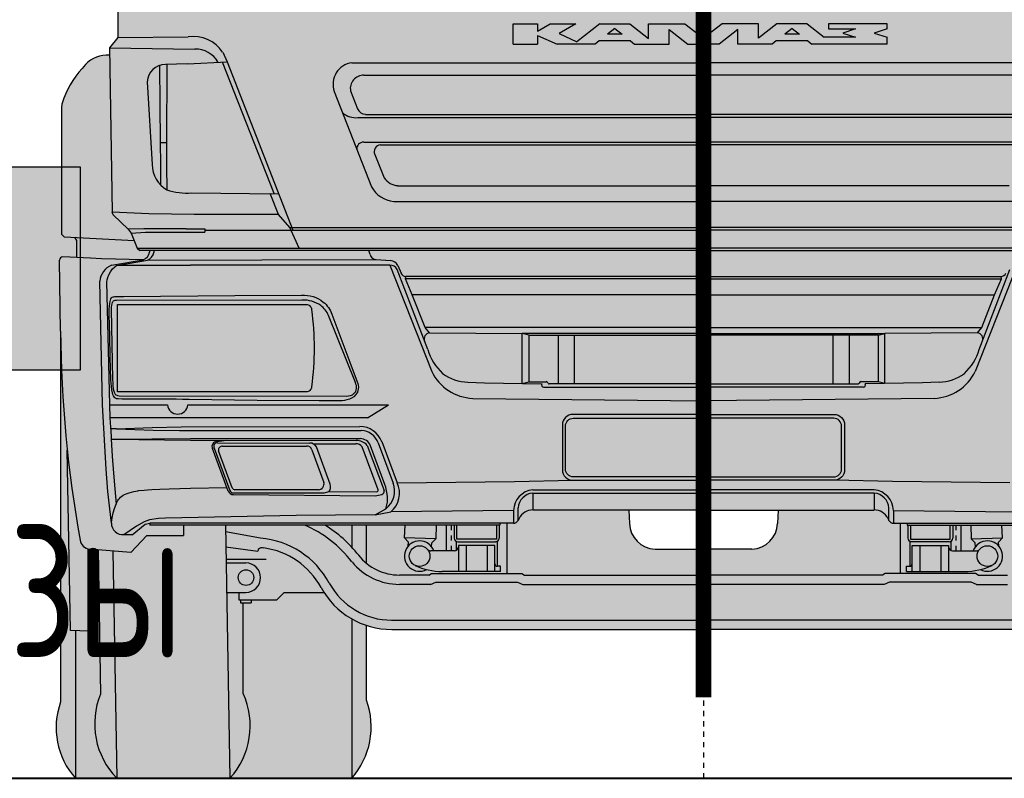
# Model space of a CAD drawing. Header units: millimetres. Extents: x 528565 to 529698, y -48331 to -46821.
# Tile 39 of 53: x 528821 to 528840, y -46984 to -46969. Entities that reach past the tile are written whole.
import ezdxf
from ezdxf.enums import TextEntityAlignment as Align

# ---------------------------------------------------------------- set-up
doc = ezdxf.new("R2010")
doc.units = ezdxf.units.MM
doc.linetypes.add('AI-Linetype-203', pattern=[2.320221, 1.784704, -0.178506, 0.178506, -0.178506])
doc.linetypes.add('AI-Linetype-37', pattern=[0.604309, 0.377825, -0.075494, 0.075494, -0.075494])
doc.layers.add('!ПОС_траншея', color=42, linetype='Continuous', lineweight=40)
doc.layers.add('текст', color=7, linetype='Continuous', lineweight=20)
doc.styles.add('Стас', font='txt.shx', dxfattribs={"width": 0.8})

# ---------------------------------------------------------------- blocks, each defined once
blk = doc.blocks.new('A$C65831E34')
h = blk.add_hatch(color=252)
h.paths.add_polyline_path([(2854.5, 1401), (2745.5, 1401), (2745.5, 1361), (2854.5, 1361)])
h.paths.add_polyline_path([(2870, 1361), (2730.1, 1361), (2730.1, 1179), (2870, 1179)])
h.paths.add_polyline_path([(2898.1, 787), (2702, 787), (2702, 775), (2898.1, 775)])
h.paths.add_polyline_path([(2898.1, 775), (2702, 775), (2702, 760), (2898.1, 760)])
h.paths.add_polyline_path([(2870, 760), (2730.1, 760), (2730.1, 531), (2870, 531)])
h.paths.add_polyline_path([(2862.5, 531), (2737.5, 531), (2737.5, 410), (2862.5, 410)])
h.paths.add_polyline_path([(2850.1, 410), (2750, 410), (2750, 287.1), (2850.1, 287.1)])
h.paths.add_polyline_path([(2850.1, 287.1), (2750, 287.1), (2772.5, 278.9), (2827.5, 278.9)])
h.paths.add_polyline_path([(2827.5, 278.9), (2772.5, 278.9), (2772.5, 246.8), (2827.5, 246.8)])
h.paths.add_polyline_path([(2827.5, 246.8), (2772.5, 246.8), (2762.5, 243.2), (2837.6, 243.2)])
h.paths.add_polyline_path([(2837.5, 243.2), (2762.5, 243.2), (2762.5, 241.1), (2762.5, 241.1), (2837.5, 241.1)])
h.paths.add_polyline_path([(2837.5, 241.1), (2762.5, 241.1), (2763.6, 238.5), (2764.1, 237.6), (2836, 237.6), (2836.4, 238.5)])
for color, points in [(252, [(2699, 1179), (1202.1, 1179), (1202.1, 787), (2699, 787)]), (44, [(2550, 100), (2550, 0), (3050, 0), (3050, 100)])]:
    blk.add_hatch(color=color).paths.add_polyline_path(points)
at = {"true_color": 0xffffff}
h = blk.add_hatch(color=7, dxfattribs=at)
h.dxf.hatch_style = 1
h.paths.add_polyline_path([(2699, 833.3), (2756.4, 787), (2699, 787)], flags=17)
h.paths.add_polyline_path([(2699, 943.7), (2699, 1054.1), (2901, 891.2), (2901, 787), (2893.3, 787)])
h.paths.add_polyline_path([(2699, 1164.5), (2699, 1179), (2818, 1179), (2901, 1112), (2901, 1001.6)])
h = blk.add_hatch(color=10)
h.dxf.hatch_style = 1
h.paths.add_polyline_path([(2818, 1179), (2901, 1179), (2901, 1112)])
h.paths.add_polyline_path([(2699, 1054.1), (2699, 1164.5), (2901, 1001.6), (2901, 891.2)])
h.paths.add_polyline_path([(2699, 943.7), (2893.3, 787), (2756.4, 787), (2699, 833.3)])
h = blk.add_hatch(color=251)
h.paths.add_polyline_path([(2861.4, 237.6), (2738.7, 237.6), (2738.7, 195.7), (2861.4, 195.7)])
h.paths.add_polyline_path([(2800, 195.7), (2738.7, 195.7), (2612.5, 115), (2800, 115)])
h.paths.add_polyline_path([(2861.4, 195.7), (2800, 195.7), (2800, 115), (2987.5, 115)])
h.paths.add_polyline_path([(2987.5, 115), (2612.5, 115), (2612.5, 100), (2987.5, 100)])
for p, q in [((2854.5, 1401), (2745.5, 1401)), ((2745.5, 1361), (2745.5, 1401)), ((2854.5, 1361), (2854.5, 1401)), ((2730.1, 1179), (2730.1, 1361)), ((2730.1, 1361), (2870, 1361)), ((2870, 1361), (2870, 1179)), ((2699, 787), (2699, 1179)), ((2699, 1179), (2901, 1179)), ((2901, 1179), (2901, 787)), ((2699, 787), (2901, 787)), ((2702, 760), (2702, 787.1)), ((2898.1, 760), (2898.1, 787.1)), ((2898.1, 775), (2702, 775)), ((2898.1, 760), (2702, 760)), ((2730.1, 531), (2730.1, 760)), ((2870, 760), (2870, 531)), ((2870, 531), (2730.1, 531)), ((2737.5, 520), (2737.5, 531)), ((2737.5, 410), (2737.5, 531)), ((2737.5, 531), (2862.5, 531)), ((2862.5, 520), (2862.5, 531)), ((2862.5, 410), (2862.5, 531)), ((2862.5, 410), (2737.6, 410)), ((2750, 287.1), (2750, 410)), ((2850.1, 287.1), (2850.1, 410)), ((2850.1, 287.1), (2750, 287.1)), ((2750, 287.1), (2772.5, 278.9)), ((2850.1, 287.1), (2827.5, 278.9)), ((2827.5, 278.9), (2772.5, 278.9)), ((2772.5, 278.9), (2772.5, 246.8)), ((2827.5, 278.9), (2827.5, 246.8)), ((2772.5, 246.8), (2762.5, 243.2)), ((2837.5, 243.2), (2762.5, 243.2)), ((2762.5, 241.1), (2762.5, 243.2)), ((2837.5, 241.1), (2762.5, 241.1)), ((2763.6, 238.5), (2762.5, 241.1)), ((2764.9, 235.9), (2763.6, 238.5)), ((2766.3, 233.5), (2764.9, 235.9)), ((2767.9, 231.2), (2766.3, 233.5)), ((2769.7, 228.9), (2767.9, 231.2)), ((2771.6, 226.8), (2769.7, 228.9)), ((2827.5, 246.8), (2772.5, 246.8)), ((2827.5, 246.8), (2837.6, 243.2)), ((2830.4, 228.9), (2828.4, 226.8)), ((2832.1, 231.1), (2830.4, 228.9)), ((2833.7, 233.5), (2832.1, 231.1)), ((2835.2, 235.9), (2833.7, 233.5)), ((2836.4, 238.5), (2835.2, 235.9)), ((2837.5, 241.1), (2836.4, 238.5)), ((2837.5, 241.1), (2837.5, 243.2)), ((2773.7, 224.9), (2771.6, 226.8)), ((2775.9, 223.1), (2773.7, 224.9)), ((2778.2, 221.5), (2775.9, 223.1)), ((2780.7, 220), (2778.2, 221.5)), ((2819.4, 220), (2780.7, 220)), ((2821.9, 221.5), (2819.4, 220)), ((2824.1, 223.1), (2821.9, 221.5)), ((2826.3, 224.9), (2824.1, 223.1)), ((2828.4, 226.8), (2826.3, 224.9)), ((2800, 195.7), (2800, 115)), ((1269, 0), (3069, 0))]:
    blk.add_line(p, q)
for points in [[(2699, 1179), (1202.1, 1179), (1202.1, 787), (2699, 787)], [(2738.7, 237.6), (2861.4, 237.6), (2861.4, 195.7), (2738.7, 195.7)], [(2612.5, 115), (2987.5, 115), (2987.5, 100), (2612.5, 100)], [(2550, 100), (3050, 100), (3050, 0), (2550, 0)]]:
    blk.add_lwpolyline(points, close=True)
for points in [[(2612.5, 115), (2738.7, 195.7)], [(2861.4, 195.7), (2987.5, 115)]]:
    blk.add_lwpolyline(points)
blk = doc.blocks.new('база_спереди_55713')
h = blk.add_hatch(color=40)
h.paths.add_polyline_path([(0, 1926.4), (-12.7, 1926.3), (-52, 1926), (-464.3, 1923.1), (-542.4, 1922.6), (-951, 1919.6, -0.444854), (-1002, 1968.1), (-1001.4, 1990.4), (-991, 2439.4, -0.436494), (-948.3, 2483.3), (-797.8, 2495.5), (-554.3, 2514.8), (-287.7, 2529.1), (-67.2, 2536.4), (0, 2536.4), (0, 2803.8, 0.020885), (-679.9, 2774.6), (-694.5, 2762.2), (-756.7, 2755.6), (-763.5, 2761.5, 0.080357), (-921.5, 2740.7, 0.292938), (-1024.4, 2608.7), (-1031.6, 2602.9), (-1038.4, 2589.5), (-1042.8, 2570.9), (-1046.2, 2542.7), (-1046.4, 2525.9), (-1061.3, 2526.1), (-1063.2, 2518.3), (-1047.3, 2506.4), (-1045.4, 2505.7), (-1045.7, 2500.6), (-1067.2, 2433.8), (-1117.9, 1907.2), (-1119.8, 1820.8), (-1123.1, 1733.5), (-1128.3, 1635, -0.414162), (-1142.9, 1618, 0.635037), (-1152.3, 1604.9, 1.028137), (-1141.4, 1589.2, -0.462129), (-1129.8, 1581.5), (-1129.8, 1428.7), (-1145.9, 1408.9), (-1145.7, 1394.8, 0.21548), (-1191.6, 1376.9, 0.098571), (-1234.3, 1310.8, 0.098188), (-1238.3, 1288.5), (-1238.3, 1049.4), (-1232.6, 1043.3), (-1211.6, 1042.3), (-1208.5, 1037.3), (-1208.4, 1004.2), (-1235.8, 1005.5, 0.435321), (-1242.1, 999.3), (-1240, 862.4, 0.042506), (-1202.3, 458.9, 0.349044), (-1182.3, 441.8), (-1104.5, 435.3), (-1073.6, 467.9), (-1002.9, 467.9), (-1002.9, 488.3), (-392.9, 488.3), (-392.9, 491.9), (-366.3, 491.9, 0.314674), (-356.9, 498.1, -0.309421), (-329.1, 517.4), (0, 517.4)])
h.paths.add_polyline_path([(1146, 1408.9), (1129.8, 1428.7), (1129.8, 1579.2, -0.398851), (1137.4, 1589.4), (1146.5, 1590.7, 0.531166), (1152.3, 1604.9, 0.635037), (1142.9, 1618, -0.338647), (1128.6, 1630.8), (1123.1, 1733.5), (1119.8, 1820.8), (1118, 1907.2), (1067.2, 2433.8), (1044.2, 2505.3), (1047.4, 2506.4), (1063.3, 2518.3), (1061.4, 2526.1), (1046.4, 2525.9), (1046.3, 2542.7), (1042.8, 2570.9), (1038.5, 2589.5), (1031.7, 2602.9), (1024.4, 2608.7, 0.292938), (921.6, 2740.7, 0.080357), (763.6, 2761.5), (756.8, 2755.6), (694.6, 2762.2), (679.9, 2774.6, 0.020885), (0, 2803.8), (0, 2536.4), (67.3, 2536.4), (287.7, 2529.1), (554.3, 2514.8), (797.9, 2495.5), (948, 2483.3, -0.4382), (991.1, 2439.4), (1001.5, 1990.4), (1002.1, 1968.3, -0.446122), (951, 1919.6), (497.6, 1922.9), (455.8, 1923.2), (0, 1926.4), (0, 517.4), (328.8, 517.4, -0.280731), (355.6, 501.4), (357.8, 497.1, 0.278953), (366.5, 491.9), (393, 491.9), (393, 488.3), (1003, 488.3), (1003, 467.9), (1073.6, 467.9), (1104.5, 435.3), (1184.4, 441.9, 0.323133), (1202.4, 458.9, 0.042506), (1240.1, 862.4), (1242.1, 999.5, 0.430323), (1235.8, 1005.5), (1208.5, 1004.2), (1208.6, 1037.3), (1211.7, 1042.3), (1232.7, 1043.3), (1238.4, 1049.4), (1238.4, 1290.7, 0.088545), (1234.4, 1310.8, 0.098571), (1191.7, 1376.9, 0.21548), (1145.7, 1394.8)])
h = blk.add_hatch(color=255)
h.paths.add_polyline_path([(-282, 1416.1), (-209, 1416.1), (-201.4, 1422.1), (-140.6, 1422.1), (-133, 1416.1), (-66, 1416.1), (-66, 1444.1), (-30, 1416.1), (0, 1416.1), (0, 1427.1), (-36, 1455.1), (-106, 1455.1), (-106, 1426.7), (-142, 1455.1), (-200, 1455.1), (-244, 1420.4), (-278.5, 1436.6), (-246, 1455.1), (-296, 1455.1), (-320, 1440.6), (-320, 1455.1), (-367, 1455.1), (-367, 1416.1), (-320, 1416.1), (-320, 1432.6)])
h.paths.add_polyline_path([(-184.9, 1435.1), (-171, 1446.1), (-157, 1435.1)], flags=16)
h.paths.add_polyline_path([(66, 1444.1), (66, 1416.1), (132.5, 1416.1), (140.1, 1422.1), (201.4, 1422.1), (209, 1416.1), (354, 1416.1), (354, 1429.1), (329, 1437.1), (354, 1445.1), (354, 1455.1), (241, 1455.1), (241, 1445.1), (293.5, 1445.1), (268.5, 1437.1), (293.5, 1429.1), (233, 1429.1), (200, 1455.1), (141.5, 1455.1), (106, 1427.1), (106, 1455.1), (36, 1455.1), (0, 1427.1), (0, 1416.1), (30, 1416.1)])
h.paths.add_polyline_path([(157.1, 1435.1), (171, 1446.1), (185, 1435.1)], flags=16)
h = blk.add_hatch(color=251)
h.paths.add_polyline_path([(0, 1356), (-655.5, 1356, 0.461342), (-680.8, 1325.6), (-667, 1291.2, 0.291707), (-652, 1280.5), (0, 1280.5)])
h.paths.add_polyline_path([(680.9, 1325.6, 0.468628), (655, 1356), (0, 1356), (0, 1280.5), (652.1, 1280.5, 0.293117), (667.1, 1291.3)])
h.paths.add_polyline_path([(0, 1221.6), (-623.1, 1221.6, 0.49824), (-634.1, 1202.9), (-615.9, 1158.1, 0.243457), (-589.4, 1142.9), (0, 1142.9)])
h.paths.add_polyline_path([(634.3, 1203, 0.495098), (623.2, 1221.6), (0, 1221.6), (0, 1142.9), (589.5, 1142.9, 0.243457), (616, 1158.1)])
h = blk.add_hatch(color=252)
h.paths.add_polyline_path([(-723, 892.3), (-724.4, 895.3), (-725.9, 898.1), (-727.6, 900.7), (-729.5, 903.2), (-731.5, 905.7), (-733.6, 907.9), (-735.9, 910), (-738.3, 911.9), (-742.2, 914.4), (-746.3, 916.6), (-750.7, 918.5), (-755.2, 919.9), (-759.8, 921), (-764.7, 921.8), (-769.5, 922.2), (-774.5, 922.3), (-1132.3, 921.7), (-1135.5, 921.4), (-1137, 920.9), (-1138.3, 920.2), (-1139.5, 918.9), (-1140.5, 917.3), (-1141.3, 915.1), (-1141.8, 912.6), (-1142.2, 908.7), (-1142.3, 904.5), (-1139.7, 768.2), (-1139.4, 762.5), (-1139, 756.7), (-1138.4, 751.4), (-1137.5, 746.9), (-1136.7, 744.4), (-1135.6, 742.4), (-1134.5, 740.8), (-1133.2, 739.7), (-1131.8, 738.8), (-1130.3, 738.3), (-1126.9, 737.8), (-689.2, 736.9), (-685, 737.4), (-681, 738.3), (-677.3, 739.7), (-674.1, 742), (-672.2, 743.9), (-670.8, 746.2), (-669.8, 748.9), (-669.3, 751.7), (-669.2, 754.5), (-669.5, 757.3), (-670.3, 760.2), (-671.3, 763)])
h.paths.add_polyline_path([(-756.1, 755.2, -0.414214), (-766.1, 745.2), (-1130.2, 745.2), (-1130.2, 913.9), (-766.1, 913.9, -0.414214), (-756.1, 903.9, -0.06687)], flags=16)
at = {"true_color": 0xf2f2f2}
blk.add_hatch(color=7, dxfattribs=at).paths.add_polyline_path([(-1130.2, 913.9), (-1130.2, 745.2), (-766.1, 745.2, 0.414214), (-756.1, 755.2, 0.06687), (-756.1, 903.9, 0.414214), (-766.1, 913.9)])
h = blk.add_hatch(color=251)
h.paths.add_polyline_path([(-650, 294.8, -0.172389), (-731.9, 358.3), (-809, 358.3), (-823.2, 344.2), (-872.4, 344.2), (-872.4, 338.6), (-892.8, 338.6), (-892.8, 344.2), (-896.3, 344.2), (-896.3, 358.6), (-919.7, 358.6), (-922, 488.3), (-1002.9, 488.3), (-1002.9, 467.9), (-1073.6, 467.9), (-1104.5, 435.3), (-1184.3, 441.9, -0.041019), (-1187.7, 442.7), (-1185, 283.8), (-1221, 285.1), (-1227.1, 633.1, -0.024054), (-1240, 862.4), (-1240, 147.4, 0.27559), (-1211.5, 0), (-678.5, 0, 0.274747), (-650, 150.4)])
h.paths.add_polyline_path([(-650, 488.3), (-730.4, 488.3, -0.08907), (-665.1, 430.2, 0.054091), (-650, 414.8)], flags=17)
h = blk.add_hatch(color=251)
h.paths.add_polyline_path([(-280.6, 854.6), (-336.7, 854.6), (-336.7, 764.8), (-303.8, 764.9, -0.346134), (-299.9, 762, 0.334003), (-297.9, 760.5), (-280.6, 760.5)])
h.paths.add_polyline_path([(249.6, 854.6), (0, 854.6), (0, 760.5), (249.6, 760.5)])
h.paths.add_polyline_path([(0, 854.6), (-249.6, 854.6), (-249.6, 760.5), (0, 760.5)])
h.paths.add_polyline_path([(336.8, 854.6), (280.7, 854.6), (280.7, 760.5), (298, 760.5, 0.326811), (300, 762, -0.337941), (303.7, 764.9), (336.8, 764.8)])
for points in [[(-1187.7, 442.7, -0.285684), (-1202.4, 459.4, -0.018373), (-1227.1, 633.1), (-1221, 285.1), (-1185, 283.8)], [(732, 358.3), (809.1, 358.3), (823.3, 344.2), (872.4, 344.2), (872.4, 338.6), (892.9, 338.6), (892.9, 344.2), (896.3, 344.2), (896.3, 358.6), (919.8, 358.6), (922, 488.3), (393, 488.3), (393, 491.9), (366.5, 491.9, -0.278953), (357.8, 497.1), (355.6, 501.4, 0.280731), (328.8, 517.4), (143.9, 517.4), (143, 491.7, -0.392902), (93.5, 441.9), (0, 441.9), (-89.3, 441.9, -0.415243), (-142.9, 491.6), (-143.9, 517.4), (-329.1, 517.4, 0.311055), (-357.2, 498.2, -0.309632), (-366.3, 491.9), (-392.9, 491.9), (-392.9, 488.3), (-922, 488.3), (-919.7, 358.6), (-896.3, 358.6), (-896.3, 344.2), (-892.8, 344.2), (-892.8, 338.6), (-872.4, 338.6), (-872.4, 344.2), (-823.2, 344.2), (-809, 358.3), (-731.9, 358.3, 0.255953), (-601.4, 287), (0, 287), (601.7, 287, 0.2555)]]:
    blk.add_hatch(color=255).paths.add_polyline_path(points)
at = {"linetype": 'AI-Linetype-203'}
blk.add_line((0, 2949.9), (0, 0), dxfattribs=at)
for p, q in [((-367, 1455.1), (-320, 1455.1)), ((-367, 1416.1), (-367, 1455.1)), ((-320, 1440.6), (-296, 1455.1)), ((-320, 1455.1), (-320, 1440.6)), ((-296, 1455.1), (-246, 1455.1)), ((-246, 1455.1), (-278.5, 1436.6)), ((-200, 1455.1), (-244, 1420.4)), ((-200, 1455.1), (-142, 1455.1)), ((-171, 1446.1), (-184.9, 1435.1)), ((-171, 1446.1), (-157, 1435.1)), ((-142, 1455.1), (-106, 1426.7)), ((-106, 1426.7), (-106, 1455.1)), ((-106, 1455.1), (-36, 1455.1)), ((-66, 1444.1), (-30, 1416.1)), ((-66, 1416.1), (-66, 1444.1)), ((-36, 1455.1), (0, 1427.1)), ((36, 1455.1), (0, 1427.1)), ((66, 1444.1), (30, 1416.1)), ((106, 1455.1), (36, 1455.1)), ((66, 1416.1), (66, 1444.1)), ((106, 1427.1), (106, 1455.1)), ((141.5, 1455.1), (106, 1427.1)), ((200, 1455.1), (141.5, 1455.1)), ((171, 1446.1), (157.1, 1435.1)), ((171, 1446.1), (185, 1435.1)), ((200, 1455.1), (233, 1429.1)), ((354, 1455.1), (241, 1455.1)), ((241, 1455.1), (241, 1445.1)), ((241, 1445.1), (293.5, 1445.1)), ((293.5, 1445.1), (268.5, 1437.1)), ((354, 1445.1), (329, 1437.1)), ((354, 1445.1), (354, 1455.1)), ((-320, 1432.6), (-320, 1416.1)), ((-320, 1432.6), (-282, 1416.1)), ((-278.5, 1436.6), (-244, 1420.4)), ((-157, 1435.1), (-184.9, 1435.1)), ((185, 1435.1), (157.1, 1435.1)), ((293.5, 1429.1), (233, 1429.1)), ((268.5, 1437.1), (293.5, 1429.1)), ((329, 1437.1), (354, 1429.1)), ((354, 1416.1), (354, 1429.1)), ((-367, 1416.1), (-320, 1416.1)), ((-209, 1416.1), (-282, 1416.1)), ((-201.4, 1422.1), (-209, 1416.1)), ((-140.6, 1422.1), (-201.4, 1422.1)), ((-140.6, 1422.1), (-133, 1416.1)), ((-133, 1416.1), (-66, 1416.1)), ((-30, 1416.1), (0, 1416.1)), ((30, 1416.1), (0, 1416.1)), ((132.5, 1416.1), (66, 1416.1)), ((140.1, 1422.1), (132.5, 1416.1)), ((201.4, 1422.1), (140.1, 1422.1)), ((201.4, 1422.1), (209, 1416.1)), ((354, 1416.1), (209, 1416.1)), ((-961.7, 1057.4), (0, 1057.4)), ((961.7, 1057.4), (0, 1057.4)), ((0, 967.5), (-574.2, 967.5)), ((0, 967.5), (574.2, 967.5)), ((0, 932.2), (-561.6, 932.2)), ((0, 932.2), (561.6, 932.2)), ((-280.6, 854.6), (-280.6, 760.5)), ((280.7, 854.6), (280.7, 760.5)), ((-647.9, 695.3), (-1144.2, 695.3)), ((-937.6, 646.9), (-759.3, 646.4)), ((-391.5, 398.8), (-503.9, 398.8)), ((391.6, 398.8), (504, 398.8))]:
    blk.add_line(p, q)
for points in [[(-1123.1, 1733.5), (-1129.6, 1611.7), (-1129.8, 1594.6), (-1129.8, 1428.7)], [(-1129.8, 1428.7), (-1145.9, 1408.9)], [(-1129.8, 1428.7), (-994.1, 1429.8)], [(-1145.9, 1408.9), (-1140.5, 1091.7)], [(-1145.9, 1408.9), (-981.1, 1406.3)], [(-927.4, 1400.1), (-918.7, 1381.7), (-792, 1057.4)], [(-1047.1, 1226.2), (-1047.9, 1300.3), (-1048.9, 1374.8)], [(-995.4, 1378), (-1037.5, 1376.5)], [(-1035.3, 1376.5), (-1035.9, 1226.3)], [(-995.4, 1378), (-918.7, 1381.7)], [(-828.1, 1127.5), (-927.6, 1381.2)], [(-678.2, 1380.1), (0, 1380.1)], [(678.2, 1380.1), (0, 1380.1)], [(-654.9, 1356), (0, 1356)], [(655, 1356), (0, 1356)], [(-1073.1, 1343.1), (-1063.5, 1183.7)], [(-712.1, 1324.7), (-640.2, 1140.8)], [(-680.8, 1325.6), (-667.1, 1291.3)], [(-1238.3, 1288.5), (-1238.3, 1049.4)], [(-666.5, 1274.1), (0, 1274.1)], [(-652, 1280.5), (0, 1280.5)], [(652.1, 1280.5), (0, 1280.5)], [(666.6, 1274.1), (0, 1274.1)], [(-1047.1, 1226.2), (-1035.9, 1226.3)], [(-1046.8, 1143.9), (-1046.8, 1183.7), (-1047.1, 1226.2)], [(-1035.9, 1226.3), (-1035.8, 1180.6), (-1035.4, 1134.9)], [(-655.9, 1227.1), (0, 1227.1)], [(-623.1, 1221.6), (0, 1221.6)], [(655.9, 1227.1), (0, 1227.1)], [(623.2, 1221.6), (0, 1221.6)], [(-634.1, 1202.9), (-615.9, 1158.1)], [(-589.4, 1142.9), (0, 1142.9)], [(589.5, 1142.9), (0, 1142.9)], [(-987.1, 1128.9), (-819.4, 1127.4)], [(-779.9, 1022.3), (-798, 1062.4), (-819.5, 1087.3), (-836, 1127.6)], [(-597.5, 1112.5), (0, 1112.5)], [(597.6, 1112.5), (0, 1112.5)], [(-819.5, 1087.3), (-982.4, 1087), (-1069.5, 1088.8), (-1140.5, 1091.7)], [(-1109.8, 1059), (-1138.9, 1086.4), (-1140.5, 1091.7)], [(-1098.1, 1036.7), (-1232.6, 1043.3), (-1238.3, 1049.4)], [(-998, 1059.8), (-1079.3, 1059.9), (-1109.8, 1059)], [(-1109.8, 1059), (-1103.8, 1051.1)], [(-1103.8, 1051.1), (-1076.1, 1053), (-997.9, 1053)], [(-1103.8, 1051.1), (-1092.4, 1022.3), (-1087, 1017.7)], [(-998, 1059.8), (-961.7, 1059.8)], [(-997.9, 1053), (-961.5, 1053)], [(-961.7, 1059.8), (-961.5, 1053)], [(-798, 1062.4), (0, 1062.4)], [(798, 1062.4), (0, 1062.4)], [(-1208.4, 1004.3), (-1208.5, 1037.3), (-1211.6, 1042.3)], [(-1092.4, 1022.3), (0, 1022.3)], [(0, 1017.8), (-1087, 1017.7)], [(-1068.4, 1017.7), (-1068.4, 1014.9)], [(-1060.2, 1017.7), (-1060.2, 1014)], [(-643, 1010.2), (-645.3, 1017.8)], [(1092.5, 1022.3), (0, 1022.3)], [(0, 1017.8), (1087.1, 1017.7)], [(-1240, 862.4), (-1242.1, 999.5)], [(-1182.2, 1002.9), (-1235.8, 1005.5)], [(-1161.1, 1001.8), (-1182.3, 1002.9)], [(-1080.8, 1000.1), (-1161.1, 1001.8)], [(-1150.6, 957.6), (-1150.4, 961.2), (-1149.2, 965.6), (-1146.9, 971.1), (-1143.5, 976.9), (-1139.6, 982.3), (-1135.6, 986.3), (-1131.9, 988.7), (-1128.6, 989.6)], [(-1141.8, 989.3), (-1080.8, 1000.1)], [(-1128.6, 989.6), (-1072.6, 999.3)], [(-1128.6, 989.6), (-989.4, 989.7)], [(-1072.6, 999.3), (-631.2, 1000.8)], [(-605.2, 989.8), (-989.3, 989.7), (-989.4, 989.7)], [(-631.2, 1000.8), (-603.8, 998.3)], [(-605.2, 989.8), (-524.1, 784.6)], [(-589.5, 989.2), (-583.4, 974)], [(605.2, 989.8), (524.2, 784.6)], [(-531.8, 826.8), (-590.7, 981.4)], [(531.9, 826.8), (590.8, 981.4)], [(-1159.1, 720.3), (-1164.6, 958.6)], [(-1145.3, 720.4), (-1150.6, 957.6)], [(-528.6, 858.9), (-536.7, 869.1), (-561.6, 932.2), (-575, 963), (-574.2, 967.5)], [(0, 963), (-575, 963)], [(0, 963), (575, 963)], [(528.7, 858.9), (536.8, 869.1), (561.6, 932.2), (575, 963), (574.2, 967.5)], [(-1135.3, 929), (-1127.8, 929.2), (-1118.7, 929.2), (-904.2, 931)], [(-904.2, 931), (-775.1, 932)], [(-775.1, 932), (-769.5, 931.9), (-763.9, 931.3), (-758.4, 930.3), (-753, 928.9), (-747.7, 927.1), (-742.6, 924.7), (-737.8, 921.8), (-733.3, 918.5)], [(-1146.1, 894.6), (-1146.2, 900.1), (-1146.1, 905.5), (-1145.9, 910.8), (-1145.3, 915.8)], [(-1145.3, 915.8), (-1144.7, 919.3), (-1143.8, 922.2), (-1142.8, 924.6), (-1141.6, 926.3), (-1140.3, 927.6), (-1138.7, 928.4), (-1137.1, 928.8), (-1135.3, 929)], [(-1139.7, 768.8), (-1139.4, 762.5), (-1139, 756.7), (-1138.4, 751.4), (-1137.5, 746.9), (-1136.7, 744.4), (-1135.6, 742.4), (-1134.5, 740.8), (-1133.2, 739.7), (-1131.8, 738.8), (-1130.3, 738.3), (-1126.9, 737.8), (-689.2, 736.9), (-685, 737.4), (-681, 738.3), (-677.3, 739.7), (-674.1, 742), (-672.2, 743.9), (-670.8, 746.2), (-669.8, 748.9), (-669.3, 751.7), (-669.2, 754.5), (-669.5, 757.3), (-670.3, 760.2), (-671.3, 763), (-723, 892.3), (-724.4, 895.3), (-725.9, 898.1), (-727.6, 900.7), (-729.5, 903.2), (-731.5, 905.7), (-733.6, 907.9), (-735.9, 910), (-738.3, 911.9), (-742.2, 914.4), (-746.3, 916.6), (-750.7, 918.5), (-755.2, 919.9), (-759.8, 921), (-764.7, 921.8), (-769.5, 922.2), (-774.5, 922.3), (-1132.3, 921.7), (-1135.5, 921.4), (-1137, 920.9), (-1138.3, 920.2), (-1139.5, 918.9), (-1140.5, 917.3), (-1141.3, 915.1), (-1141.8, 912.6), (-1142.2, 908.7), (-1142.3, 904.5), (-1139.7, 768.8)], [(-733.3, 918.5), (-730.5, 916), (-728, 913.5), (-725.6, 910.7), (-723.4, 907.8), (-721.4, 904.7), (-719.7, 901.6), (-718, 898.3), (-716.7, 894.9)], [(-1144.2, 811.9), (-1145.3, 853.2), (-1146.1, 894.6)], [(-716.7, 894.9), (-682.3, 802.8)], [(-1240, 862.4), (-1240, 147.4)], [(0, 869.1), (-536.7, 869.1)], [(-528.6, 858.9), (-349.7, 858)], [(0, 858), (-349.7, 858)], [(-349.6, 761.5), (-349.7, 858)], [(-336.7, 854.6), (-349.7, 858)], [(0, 869.1), (536.8, 869.1)], [(0, 858), (349.8, 858)], [(336.8, 854.6), (349.8, 858)], [(349.7, 761.5), (349.8, 858)], [(528.7, 858.9), (349.8, 858)], [(-336.7, 854.6), (-336.7, 764.8)], [(-336.7, 854.6), (0, 854.6)], [(-249.6, 854.6), (-249.6, 760.5)], [(336.8, 854.6), (0, 854.6)], [(249.6, 854.6), (249.6, 760.5)], [(336.8, 854.6), (336.8, 764.8)], [(-1142.8, 768.7), (-1144.2, 811.9)], [(-682.3, 802.8), (-667.7, 764.3)], [(-1140.2, 743.4), (-1141.4, 749), (-1142.1, 755.4), (-1142.5, 762), (-1142.8, 768.7)], [(-667.7, 764.3), (-666.7, 761.2), (-666, 757.9), (-665.7, 754.6), (-665.8, 751.3), (-666.4, 748), (-667.5, 744.8), (-669, 741.9), (-671, 739.2)], [(-454.6, 764.1), (-422.6, 762.7)], [(-422.6, 762.7), (-312, 760.8)], [(-349.6, 761.5), (-336.7, 764.8)], [(-336.7, 764.8), (-303.6, 764.9)], [(0, 760.5), (-297.9, 760.5)], [(0, 760.5), (298, 760.5)], [(336.8, 764.8), (303.7, 764.9)], [(422.7, 762.7), (312.1, 760.8)], [(349.7, 761.5), (336.8, 764.8)], [(454.7, 764.1), (422.7, 762.7)], [(-1128.8, 731.5), (-1130.6, 731.7), (-1132.4, 732.1), (-1134, 732.8), (-1135.5, 733.8), (-1136.9, 735.5), (-1138.2, 737.5), (-1139.3, 740.1), (-1140.2, 743.4)], [(-307.8, 754.4), (0, 754.4)], [(307.9, 754.4), (0, 754.4)], [(-1089.4, 731.2), (-1112, 731.3), (-1121.2, 731.3), (-1128.8, 731.5)], [(-1028.2, 731.3), (-1044.2, 731.3), (-1060, 731.1), (-1075.3, 731.1), (-1089.4, 731.2)], [(-1017.4, 731), (-1028.1, 731.3)], [(-991.9, 730.4), (-1005, 730.6), (-1017.4, 731)], [(-860.8, 728.8), (-991.9, 730.4)], [(-741.5, 727.9), (-860.8, 728.8)], [(-706.8, 727.8), (-741.5, 727.9)], [(-671, 739.2), (-674.5, 735.9), (-678.6, 733.3), (-683, 731.3), (-687.6, 729.8), (-692.4, 728.8), (-697.1, 728.2), (-701.9, 727.8), (-706.8, 727.8)], [(-445, 732.7), (0, 727.8)], [(445.1, 732.7), (0, 727.8)], [(-1142.1, 491.8), (-1148.7, 553.2), (-1152.2, 596), (-1159.1, 720.3)], [(-1145.3, 720.4), (-1034.1, 720.3)], [(-1144.2, 695.3), (-1145.3, 720.4)], [(-994.3, 720.3), (-607.7, 720.3)], [(-647.9, 695.3), (-607.7, 720.3)], [(-1143.4, 677), (-1144.2, 695.3)], [(-1143.2, 673.7), (-1143.4, 677)], [(-1143.2, 673.7), (-1142.2, 653.7)], [(-1131.9, 673.7), (-1143.2, 673.7)], [(-1131.9, 673.7), (-1063.1, 676.8), (-1007.6, 677.5), (-662.6, 678.3)], [(-1131.9, 673.7), (-1061.6, 671.3), (-1010.5, 671), (-660.2, 670.9)], [(-1142.2, 653.7), (-1140.3, 621.1), (-1138, 588.4)], [(-1142.2, 653.7), (-1139.1, 653.7)], [(-1139.1, 653.7), (-989.7, 655.1), (-662.3, 655.1)], [(-1139.1, 653.7), (-989.6, 651.9), (-670.1, 651.5)], [(-938.6, 649.5), (-919.1, 651.8)], [(-627.3, 646.7), (-598.7, 569.4)], [(-620.5, 649.2), (-591.1, 570.1)], [(-1187.7, 442.7), (-1185, 283.8), (-1221, 285.1), (-1227.1, 633.1)], [(-916.5, 553.7), (-946.9, 635.8)], [(-943.9, 636.9), (-913.5, 554.9)], [(-909, 560.2), (-935.6, 631.8)], [(-927.6, 640.7), (-765.9, 640.6)], [(-755.4, 633.4), (-732.2, 570.7)], [(-751.9, 644.7), (-670.8, 645)], [(-719.9, 567), (-746.6, 639.4)], [(-627.6, 556.3), (-658.1, 639.4)], [(-648.5, 642.1), (-616.2, 555)], [(-614.4, 566.3), (-642.1, 641.2)], [(-1138, 588.4), (-1135.7, 558.5), (-1132.9, 528.8)], [(-591.1, 570.1), (-364.8, 572.5), (-252.1, 574.7)], [(591.2, 570.1), (364.8, 572.5), (252.1, 574.7)], [(-1107.7, 550.7), (-1103.1, 552.1), (-1098.8, 553), (-1091, 554.4)], [(-1091, 554.4), (-1088.9, 554.7)], [(-1088.9, 554.7), (-1078.8, 555.8), (-1072.1, 556.5), (-1064.2, 557)], [(-1064.2, 557), (-1048.7, 557.8), (-1030.8, 558.4), (-989.2, 559.3)], [(-989.2, 559.3), (-919.2, 560.9)], [(-742.6, 556.5), (-903.9, 556.6)], [(-731.7, 550.7), (-722.1, 552.9)], [(-722.1, 552.9), (-630.2, 552.7)], [(-633.1, 508), (-612.7, 519.9), (-609.3, 532.5), (-609.3, 544.1), (-612.7, 561.3), (-614.4, 566.3)], [(-329.4, 556.6), (0, 556.6)], [(329.5, 556.6), (0, 556.6)], [(-1132.9, 528.8), (-1131.9, 531.1), (-1130.8, 533.4), (-1129.5, 535.6), (-1128.1, 537.8)], [(-1128.1, 537.8), (-1126.3, 539.9), (-1124.2, 542), (-1121.9, 543.9), (-1119.4, 545.7), (-1116.7, 547.2), (-1113.8, 548.5), (-1107.8, 550.7)], [(-906.8, 547), (-633.2, 544.6)], [(-906.7, 550.7), (-731.7, 550.7)], [(-633.2, 544.6), (-620.4, 547.3)], [(-329.1, 550), (0, 550)], [(-329.1, 550), (-329.1, 517.4)], [(329.1, 550), (0, 550)], [(329.1, 550), (329.1, 517.4)], [(-1142.1, 491.8), (-1141.9, 493.1), (-1141.8, 493.5), (-1140.3, 502.6), (-1138.3, 511.7), (-1135.9, 520.4), (-1132.9, 528.8)], [(-633.1, 508), (-603.3, 513.7)], [(-366.4, 516.3), (-603.3, 513.7)], [(-366.4, 516.3), (-366.4, 491.9)], [(-357.6, 497.3), (-357.6, 521.5)], [(0, 517.4), (-329.1, 517.4)], [(-143.9, 517.4), (-142.9, 491.6)], [(0, 517.4), (329.2, 517.4)], [(143.9, 517.4), (143, 491.6)], [(357.7, 497.3), (357.7, 521.5)], [(366.5, 516.3), (603.4, 513.7)], [(366.5, 516.3), (366.5, 491.9)], [(-785.9, 506.9), (-1037.5, 501.7), (-1051.2, 501), (-1068.3, 498.5), (-1078.9, 494.6), (-1093.9, 485.9), (-1118.1, 469.8)], [(-633.1, 508), (-709.6, 507.7), (-785.9, 506.9)], [(-355.6, 501.2), (-357.6, 497.3)], [(355.7, 501.2), (357.7, 497.3)], [(-1101.9, 469.8), (-1076.9, 490.3), (-1067.9, 491.9)], [(-366.4, 491.9), (-1067.9, 491.9)], [(-1067.9, 491.9), (-1067.9, 488.3)], [(-392.9, 488.3), (-1067.9, 488.3)], [(-1002.9, 488.3), (-1002.9, 467.9)], [(-922, 488.3), (-913.4, 0)], [(-854.4, 463.2), (-921.7, 475.4)], [(-678.5, 488.3), (-678.5, 445.9)], [(-650, 414.8), (-650, 488.3)], [(-576.4, 463.7), (-575.6, 488.3)], [(-515.6, 488.3), (-516.4, 461.8)], [(-496, 488.3), (-496, 438.8)], [(-481, 488.3), (-481, 463.3)], [(-399, 488.3), (-399, 461.3), (-476, 461.3), (-476, 488.3)], [(-394, 488.3), (-394, 463.3)], [(-392.9, 491.9), (-392.9, 488.3)], [(-379, 491.9), (-379, 395)], [(366.5, 491.9), (1068, 491.9)], [(379.1, 491.9), (379.1, 395)], [(393, 491.9), (393, 488.3)], [(393, 488.3), (1068, 488.3)], [(394.1, 488.3), (394.1, 463.3)], [(399.1, 488.3), (399.1, 461.3), (476.1, 461.3), (476.1, 488.3)], [(481.1, 488.3), (481.1, 463.3)], [(496.1, 488.3), (496.1, 438.8)], [(515.6, 488.3), (516.5, 461.8)], [(576.5, 463.7), (575.7, 488.3)], [(-1101.9, 469.8), (-1118.1, 469.8)], [(-1104.5, 435.3), (-1073.6, 467.9)], [(-1073.5, 467.9), (-1002.9, 467.9)], [(-569.4, 448), (-569.1, 455.5), (-576.4, 463.7)], [(-516.4, 461.8), (-576.4, 463.7)], [(-524.4, 446.5), (-524.1, 454.1), (-516.4, 461.8)], [(-477, 457), (-477, 439.6)], [(-474, 456.3), (-401, 456.3)], [(-398, 457), (-398, 408.8)], [(398.1, 457), (398.1, 408.8)], [(474.1, 456.3), (401.1, 456.3)], [(477.1, 457), (477.1, 439.6)], [(516.5, 461.8), (576.5, 463.7)], [(524.5, 446.5), (524.2, 454.1), (516.5, 461.8)], [(569.4, 448), (569.2, 455.5), (576.5, 463.7)], [(-1104.5, 435.3), (-1184.3, 441.9)], [(-1167.7, 440.5), (-1162.9, 162.5)], [(-1139.1, 438.2), (-1131.5, 0)], [(-921.3, 446.6), (-859.8, 438)], [(-850.7, 444.8), (-848.3, 444.3)], [(-480.5, 438.8), (-526.1, 438.8)], [(-402.5, 448.8), (-472.5, 448.8)], [(-472.5, 448.8), (-472.5, 398.8)], [(-457.5, 448.8), (-457.5, 398.8)], [(-417.5, 448.8), (-417.5, 398.8)], [(-402.5, 398.8), (-402.5, 448.8)], [(-93.4, 441.9), (0, 441.9)], [(93.5, 441.9), (0, 441.9)], [(402.6, 448.8), (472.6, 448.8)], [(402.6, 398.8), (402.6, 448.8)], [(417.5, 448.8), (417.5, 398.8)], [(457.6, 448.8), (457.6, 398.8)], [(472.6, 448.8), (472.6, 398.8)], [(480.6, 438.8), (526.1, 438.8)], [(-843.3, 422.2), (-920.9, 422.2)], [(-920.7, 415.3), (-882.5, 415.3)], [(-391.5, 408.8), (-397.5, 408.8)], [(-391.5, 398.8), (-391.5, 408.8)], [(391.6, 398.8), (391.6, 408.8)], [(391.6, 408.8), (397.6, 408.8)], [(-529.8, 392), (-586.5, 392)], [(-529.8, 392), (-524.6, 395)], [(-524.6, 395), (-350.4, 395)], [(-350.4, 395), (-345.2, 392)], [(-345.2, 392), (0, 392)], [(345.3, 392), (0.1, 392)], [(350.5, 395), (345.3, 392)], [(524.7, 395), (350.5, 395)], [(529.9, 392), (524.7, 395)], [(529.9, 392), (586.6, 392)], [(-526.6, 374), (-586.5, 374)], [(-526.6, 374), (-516.5, 378)], [(-516.5, 378), (-358.5, 378)], [(-358.5, 378), (-348.4, 374)], [(-348.4, 374), (0, 374)], [(348.5, 374), (0, 374)], [(358.6, 378), (348.5, 374)], [(516.6, 378), (358.6, 378)], [(526.7, 374), (516.6, 378)], [(526.7, 374), (586.6, 374)], [(-919.7, 358.6), (-882.6, 358.6)], [(-896.3, 358.6), (-896.3, 344.2)], [(-896.3, 344.2), (-823.2, 344.2)], [(-892.8, 344.2), (-892.8, 338.6)], [(-872.4, 344.2), (-872.4, 338.6)], [(-823.2, 344.2), (-809.1, 358.3)], [(-809, 358.3), (-731.9, 358.3)], [(-892.8, 338.6), (-872.4, 338.6)], [(-887.8, 163.4), (-887.8, 338.6)], [(-678.5, 307.5), (-678.5, 0)], [(-601.4, 305), (0, 305)], [(601.5, 305), (0, 305)], [(-650, 150.4), (-650, 294.8)], [(-601.4, 287), (0, 287)], [(601.5, 287), (0, 287)], [(-1211.5, 284.7), (-1211.5, 0)], [(-1269, 0), (1269, 0)]]:
    blk.add_lwpolyline(points)
blk.add_lwpolyline([(-1130.2, 913.9), (-766.1, 913.9, -0.414214), (-756.1, 903.9, -0.06687), (-756.1, 755.2, -0.414214), (-766.1, 745.2), (-1130.2, 745.2)], format="xyb", close=True)
for points in [[(0, 701.8), (-252.1, 701.8, 0.414214), (-272.1, 681.8), (-272.1, 594.7, 0.414214), (-252.1, 574.7), (0, 574.7)], [(0, 581.2), (-251.3, 581.2, -0.414214), (-266.3, 596.2), (-266.3, 679.4, -0.414214), (-251.3, 694.4), (-205.8, 694.4), (0, 694.4)], [(0, 701.8), (252.1, 701.8, -0.414214), (272.1, 681.8), (272.1, 594.7, -0.414214), (252.1, 574.7), (0, 574.7)], [(0, 581.2), (251.3, 581.2, 0.414214), (266.3, 596.2), (266.3, 679.4, 0.414214), (251.3, 694.4), (205.9, 694.4), (0, 694.4)]]:
    blk.add_lwpolyline(points, format="xyb")
at = {"linetype": 'AI-Linetype-37'}
for points in [[(-486.5, 488.3), (-486.5, 438.8)], [(486.6, 488.3), (486.6, 438.8)]]:
    blk.add_lwpolyline(points, dxfattribs=at)
for centre, radius in [((-547.5, 428.5), 20), ((547.6, 428.5), 20), ((-882.4, 387.1), 15)]:
    blk.add_circle(centre, radius)
for centre, radius, start, end in [((-983.3, 1364.4), 66.3, 32.6078, 99.395), ((-979.3, 1357.3), 49, 28.6322, 92.1007), ((-1148.8, 1335), 59.9, 86.9866, 136.3237), ((-1047, 1236.6), 201.5, 136.0789, 158.1672), ((-1038, 1341.4), 35.1, 89.2429, 177.2476), ((-672.7, 1338.6), 41.8, 97.5592, 199.5227), ((-655.2, 1330), 26, 89.3135, 189.7499), ((-1179.7, 1289.6), 58.6, 157.9962, 181.0624), ((-669.8, 1314.9), 40.9, 230.3004, 274.6642), ((-651.1, 1297.7), 17.2, 201.7375, 267.0844), ((-655.1, 1213.8), 13.4, 93.3569, 183.4504), ((-621.6, 1208.1), 13.6, 96.4817, 202.4191), ((-1005.7, 1184.6), 57.8, 180.8989, 239.1396), ((-592.9, 1165.9), 53.6, 207.8607, 265.0458), ((-588, 1176.1), 33.2, 212.819, 267.5505), ((-997, 1247), 118.4, 251.0837, 274.7783), ((-1086.1, 1017.2), 17.9, 287.364, 352.4028), ((-1079.3, 1017.5), 19.4, 290.0037, 349.8537), ((-631.3, 1012.8), 12, 192.4475, 270.4745), ((-1236.1, 999.5), 5.99, 87.0759, 180.2092), ((-1127.9, 955.2), 36.8, 112.1322, 174.6176), ((-605.5, 972.6), 17.3, 30.864, 88.7024), ((-605.2, 980.3), 18.1, 29.555, 85.5782), ((-572.5, 979.8), 12.4, 207.8367, 262.0826), ((572.5, 979.8), 12.4, 277.9174, 332.1633), ((1148.2, 881.8), 2388.2, 180.4647, 190.1868), ((-527.6, 847.6), 11.3, 94.8642, 202.8011), ((527.7, 847.6), 11.3, 337.1989, 85.1358), ((-432.4, 856.8), 103.9, 196.7823, 227.0912), ((432.4, 856.8), 103.9, 312.9088, 343.2177), ((-441.1, 824.9), 92.3, 205.8487, 267.5192), ((-452.6, 848.8), 84.8, 233.448, 268.6288), ((441.1, 824.9), 92.3, 272.4808, 334.1513), ((452.7, 848.8), 84.8, 271.3712, 306.552), ((-308, 758.9), 4.5, 154.7246, 271.6886), ((-303.7, 761), 3.94, 14.6216, 89.3107), ((-297.9, 762.6), 2.05, 196.8652, 269.257), ((298, 762.6), 2.05, 270.743, 343.1348), ((303.8, 761), 3.94, 90.6893, 165.3784), ((308.1, 758.9), 4.5, 268.3114, 25.2754), ((-1014.2, 722.4), 20, 185.8163, 354.1837), ((-662.3, 633.7), 44.6, 20.3206, 90.3614), ((-661.9, 634.1), 36.8, 19.9659, 87.3484), ((-938.6, 640), 9.4, 89.9556, 207.1165), ((-937.7, 639.9), 6.95, 89.3404, 206.095), ((-758.6, 632.7), 13.7, 28.9803, 92.9551), ((-670.1, 621.7), 29.7, 43.1798, 89.8739), ((-662.6, 633.1), 22, 21.6395, 89.2767), ((-927.8, 632.9), 7.83, 88.2013, 188.0108), ((-765.1, 630.5), 10.2, 16.8899, 94.6397), ((-669.4, 630.9), 14.1, 36.801, 95.8098), ((-743.2, 567.8), 11.4, 273.1266, 14.3861), ((-632.5, 549.5), 46.2, 309.1983, 26.4665), ((-906.9, 557.4), 10.3, 200.6355, 270.4932), ((-907.3, 557.3), 6.71, 201.1884, 274.9987), ((-903.4, 562.6), 6.08, 203.721, 265.3283), ((-734, 562), 14.9, 322.5627, 19.6325), ((-630.2, 555.5), 2.79, 270.638, 18.0736), ((-621.9, 553.1), 6.03, 284.869, 18.3231), ((-637.7, 553.6), 42, 306.5799, 21.9892), ((-324.2, 514.7), 42.2, 96.9982, 177.8761), ((324.3, 514.7), 42.2, 2.1239, 83.0018), ((-326.6, 518.9), 31.1, 94.5812, 175.3309), ((326.7, 518.9), 31.1, 4.6691, 85.4188), ((-328.9, 487.5), 30, 90.3405, 152.7759), ((329, 487.5), 30, 27.2241, 89.6595), ((-366.4, 501.8), 9.85, 269.7035, 333.1097), ((366.5, 501.8), 9.85, 206.8903, 270.2965), ((-1119.6, 492.3), 22.5, 181.3333, 273.8352), ((-856.8, 281.1), 224.7, 37.2694, 67.2309), ((-859.5, 277.5), 247.2, 38.137, 58.4966), ((-91.4, 493.4), 51.6, 182.0729, 267.7257), ((91.5, 493.4), 51.6, 272.2743, 357.9271), ((-1181.6, 462.9), 21.1, 189.423, 262.5938), ((-868.9, 296.2), 167.6, 28.5622, 85.0498), ((-547.5, 428.5), 29.3, 20.5296, 297.6722), ((-474, 463.3), 6.98, 179.8277, 270.4105), ((-401, 463.3), 6.95, 269.396, 0.3658), ((401, 463.3), 6.95, 179.6342, 270.604), ((474.1, 463.3), 6.98, 269.5895, 0.1723), ((547.6, 428.5), 29.3, 242.3278, 159.4704), ((-851.8, 436.8), 7.99, 82.0099, 171.937), ((-868.7, 296.4), 149.3, 28.5229, 82.1362), ((-525.3, 449.4), 10.7, 231.0454, 265.9073), ((-480.5, 446.8), 8.02, 270.207, 358.8479), ((480.6, 446.8), 8.02, 181.1521, 269.793), ((525.4, 449.4), 10.7, 274.0927, 308.9546), ((-586.5, 491.9), 100, 218.1602, 270.0007), ((-882.6, 386.9), 28.3, 270, 90), ((-586.4, 492.6), 118.6, 219.5018, 269.9386), ((-503.6, 522.6), 123.8, 244.757, 269.8745), ((-397.5, 413.8), 5.02, 181.9818, 270.1431), ((397.6, 413.8), 5.02, 269.8569, 358.0182), ((503.7, 522.6), 123.8, 270.1255, 295.243), ((-601.5, 441.8), 154.8, 208.5833, 270.0488), ((-601.5, 442), 137, 208.6334, 270.0189), ((-1024.3, 105), 150, 157.4601, 224.4094), ((-1024.1, 101.1), 149.9, 317.6008, 24.5705), ((-1102.2, 97.6), 146.5, 160.1215, 221.7521), ((-790.8, 99.1), 149.8, 318.5469, 19.9979)]:
    blk.add_arc(centre, radius, start, end)
at = {"xscale": -1}
blk.add_blockref('A$C65831E34', (0, 0), dxfattribs=at)
blk = doc.blocks.new('*U103')
blk.add_blockref('база_спереди_55713', (0, -1.1))

msp = doc.modelspace()

# ---------------------------------------------------------------- linework, layer by layer
at = {"layer": '!ПОС_траншея', "color": 3, "const_width": 0.3}
msp.add_lwpolyline([(528833.806, -46981.957), (528833.806, -46888.537)], dxfattribs=at)
at = {"lineweight": 40}
msp.add_lwpolyline([(528786.406, -46983.517), (528875.212, -46983.517)], dxfattribs=at)

# ---------------------------------------------------------------- block references
at = {"xscale": 0.01, "yscale": 0.01, "zscale": 0.01}
msp.add_blockref('*U103', (528833.805, -46983.506), dxfattribs=at)

# ---------------------------------------------------------------- texts
at = {"layer": 'текст', "style": 'Стас', "width": 0.7}
msp.add_text('Низ. базы', height=3, dxfattribs=at).set_placement((528816.782, -46982.087), align=Align.BOTTOM_CENTER)

doc.saveas('drawing.dxf')
